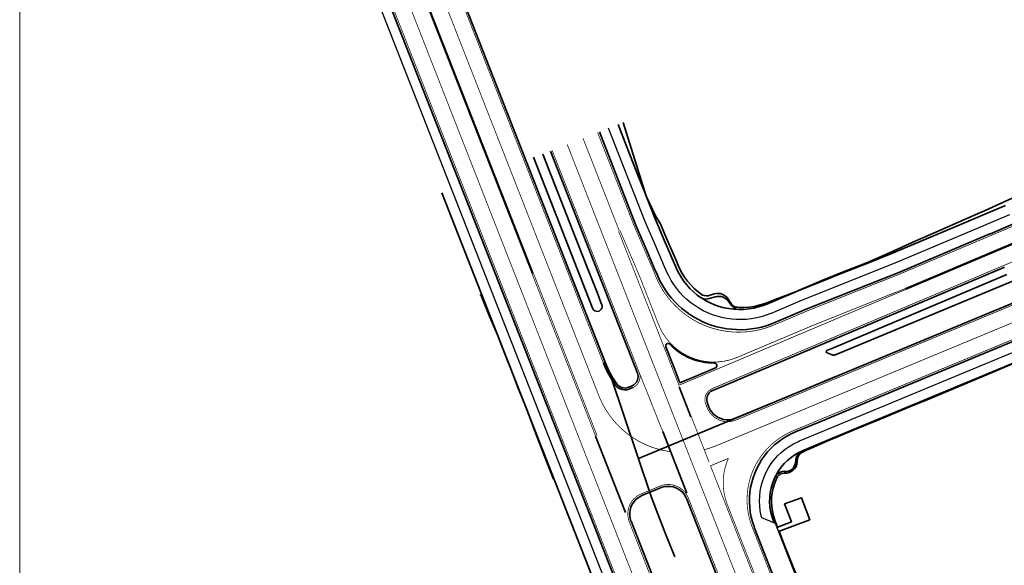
# Model space of a CAD drawing. Extents: x 184439 to 185588, y 575314 to 576044.
# Tile 7 of 13: x 184439 to 184637, y 575771 to 575880. Entities that reach past the tile are written whole.
import ezdxf

# ---------------------------------------------------------------- set-up
doc = ezdxf.new("R2010")
doc.units = 0
for name, pattern in [('11strp', [2, 1, -1]), ('13strp', [4, 1, -3]), ('33strp', [6, 3, -3]), ('39strp', [12, 3, -9])]:
    doc.linetypes.add(name, pattern=pattern)
for name, color, linetype, lineweight in [('dwm-kruinlijnen', 30, 'Continuous', 0), ('gw-nw-grondwerklijn', 90, 'Continuous', 35), ('gw-nw-kruinlijn', 90, 'Continuous', 35), ('mk-nw-11streep 0.10', 7, '11strp', 35), ('mk-nw-13streep 0.10', 7, '13strp', 35), ('mk-nw-13streep 0.45', 7, '13strp', 35), ('mk-nw-33streep 0.15', 7, '33strp', 35), ('mk-nw-39streep 0.15', 7, '39strp', 35), ('mk-nw-haaientd', 7, 'haaitd', 35), ('mk-nw-streep 0.15', 7, 'Continuous', 35), ('vh-nw-halfverharding', 30, 'Continuous', 25), ('vh-nw-kniklijn', 7, 'Continuous', 35), ('vh-nw-randverharding', 6, 'Continuous', 35)]:
    doc.layers.add(name, color=color, linetype=linetype, lineweight=lineweight)
doc.linetypes.add('haaitd', pattern='A,0,-0.25,[25,RTW.shx,S=0.1,R=180,X=0,Y=0],-0.75', length=1)

msp = doc.modelspace()

# ---------------------------------------------------------------- linework, layer by layer
at = {"color": 7, "linetype": 'Continuous', "lineweight": 0}
msp.add_lwpolyline([(184439.11, 576044.35), (185587.97, 576044.35), (185587.97, 575314.46), (184439.11, 575314.46)], close=True, dxfattribs=at)
at = {"layer": 'dwm-kruinlijnen', "lineweight": 30, "flags": 128}
msp.add_lwpolyline([(184583.61, 575822.17), (184583.44, 575822.18), (184583.05, 575822.26), (184582.68, 575822.41), (184582.35, 575822.64), (184582.07, 575822.92), (184581.85, 575823.25)], dxfattribs=at)
at = {"layer": 'gw-nw-grondwerklijn', "flags": 128}
for points in [[(184575.97, 575825.26), (184575.31, 575825.76), (184574.56, 575826.42), (184573.86, 575827.13), (184573.21, 575827.9), (184572.62, 575828.7), (184572.09, 575829.55), (184571.62, 575830.43), (184571.21, 575831.34), (184571.12, 575831.57), (184571.07, 575831.74), (184569.07, 575836.34), (184567.68, 575839.55), (184566.86, 575840.83), (184564.92, 575844.91), (184560.28, 575859.73)], [(184641.31, 575845.89), (184636.75, 575843.83), (184632.2, 575841.75), (184632.06, 575841.69), (184627.63, 575839.72), (184623.06, 575837.69), (184618.47, 575835.7), (184613.91, 575833.65), (184609.34, 575831.61), (184604.67, 575829.82), (184600.04, 575827.95), (184595.51, 575825.97), (184595.45, 575825.95), (184590.77, 575824.17), (184589.36, 575823.61)], [(184596.43, 575793.87), (184601.5, 575795.98), (184601.5, 575795.98), (184617.17, 575802.49), (184617.17, 575802.49), (184692.42, 575833.77)], [(184531.67, 575825.32), (184533.49, 575820.66), (184535.07, 575817.08), (184535.42, 575816.05), (184537.28, 575811.41), (184537.44, 575811.01), (184539.08, 575806.74), (184540.93, 575802.09), (184541.06, 575801.78), (184542.71, 575797.42), (184544.48, 575792.75), (184546.31, 575788.09)], [(184575.97, 575825.26), (184576.24, 575825.09), (184576.6, 575824.96), (184576.97, 575824.91), (184577.35, 575824.94), (184577.72, 575825.05)], [(184589.36, 575823.6), (184588.5, 575823.29), (184587.54, 575823.02), (184586.57, 575822.81), (184585.58, 575822.67), (184584.58, 575822.61), (184583.58, 575822.61), (184583.24, 575822.63), (184582.94, 575822.68), (184582.6, 575822.8), (184582.29, 575823), (184582.03, 575823.26), (184581.83, 575823.57)], [(184596.07, 575766.35), (184594.21, 575770.99), (184592.36, 575775.64), (184591.59, 575777.63)]]:
    msp.add_lwpolyline(points, dxfattribs=at)
for points in [[(184589.36, 575823.6), (184588.5, 575823.29), (184587.54, 575823.02), (184586.57, 575822.81), (184585.58, 575822.67), (184584.58, 575822.61), (184583.58, 575822.61), (184583.24, 575822.63), (184582.94, 575822.68), (184582.6, 575822.8), (184582.29, 575823), (184582.03, 575823.26), (184581.39, 575824.26, 0.334898), (184578.57, 575825.31), (184577.35, 575824.94), (184576.97, 575824.91), (184576.6, 575824.96), (184576.24, 575825.09), (184575.97, 575825.26)], [(184591.27, 575778.47), (184590.8, 575779.68), (184590.73, 575779.85), (184590.45, 575780.74), (184590.24, 575781.66), (184590.11, 575782.58), (184590.06, 575783.52), (184590.08, 575784.45), (184590.19, 575785.38), (184590.38, 575786.3), (184590.65, 575787.19), (184590.99, 575788.07), (184591.11, 575788.33), (184591.27, 575788.61), (184591.52, 575788.88), (184591.82, 575789.09), (184592.16, 575789.24), (184592.52, 575789.3), (184592.67, 575789.3, 0.40072), (184595.25, 575791.59), (184595.31, 575792.35), (184595.42, 575792.69), (184595.6, 575793), (184595.85, 575793.26), (184596.14, 575793.46), (184596.18, 575793.48), (184597.26, 575793.97), (184597.92, 575794.27), (184601.53, 575795.88), (184602.49, 575796.29), (184607.11, 575798.21), (184611.73, 575800.12), (184616.35, 575802.03), (184617.3, 575802.42), (184620.98, 575803.91), (184625.61, 575805.82), (184630.2, 575807.8), (184634.81, 575809.73), (184639.41, 575811.69)]]:
    msp.add_lwpolyline(points, format="xyb", dxfattribs=at)
at = {"layer": 'gw-nw-kruinlijn', "flags": 128}
for points in [[(184589.13, 575823.27), (184588.42, 575823), (184587.47, 575822.69), (184586.5, 575822.46), (184585.51, 575822.29), (184584.51, 575822.2), (184583.61, 575822.17), (184583.51, 575822.18), (184582.52, 575822.22), (184581.52, 575822.35), (184580.54, 575822.54), (184579.58, 575822.8), (184578.63, 575823.13), (184577.72, 575823.52), (184576.83, 575823.98), (184575.98, 575824.51), (184575.81, 575824.62), (184575.16, 575825.09), (184574.4, 575825.73), (184573.68, 575826.42), (184573.01, 575827.17), (184572.39, 575827.96), (184571.84, 575828.79), (184571.34, 575829.66), (184570.91, 575830.56), (184570.76, 575830.9), (184570.52, 575831.52), (184568.54, 575836.11), (184567.16, 575839.33), (184566.56, 575840.71), (184564.74, 575845.37), (184562.92, 575850.02), (184561.09, 575854.68), (184559.27, 575859.33)], [(184542.27, 575852.77), (184553.94, 575822.97)], [(184555.83, 575823.62), (184555.11, 575825.48), (184553.28, 575830.14), (184552.01, 575833.39), (184544.16, 575853.41)], [(184523.9, 575845.58), (184611.29, 575622.52)], [(184637.06, 575843.09), (184632.45, 575841.14), (184632.31, 575841.09), (184627.85, 575839.2), (184623.24, 575837.25), (184618.64, 575835.31), (184614.03, 575833.36), (184609.39, 575831.51), (184604.74, 575829.65), (184600.1, 575827.8), (184595.45, 575825.95), (184590.85, 575824), (184589.13, 575823.27)], [(184575.81, 575824.62), (184576.12, 575824.45), (184576.5, 575824.32), (184576.89, 575824.27), (184577.29, 575824.3), (184577.67, 575824.41)], [(184553.94, 575822.97), (184554.14, 575822.45), (184554.18, 575822.38)], [(184554.18, 575822.38), (184554.22, 575822.3), (184554.39, 575822.08), (184554.62, 575821.92), (184554.89, 575821.83), (184555.17, 575821.81), (184555.45, 575821.88), (184555.69, 575822.02), (184555.89, 575822.22), (184556.02, 575822.47), (184556.08, 575822.74), (184556.06, 575823.03), (184556.02, 575823.14), (184555.83, 575823.62)], [(184590.64, 575779.25), (184590.44, 575779.77), (184590.4, 575779.88), (184590.1, 575780.77), (184589.89, 575781.68), (184589.75, 575782.61), (184589.69, 575783.54), (184589.71, 575784.48), (184589.81, 575785.41), (184589.99, 575786.32), (184590.25, 575787.22), (184590.58, 575788.1), (184590.79, 575788.56), (184590.99, 575788.94), (184591.47, 575789.75), (184592.01, 575790.51), (184592.62, 575791.22), (184593.28, 575791.88), (184594, 575792.47), (184594.77, 575793.01), (184595.58, 575793.47), (184596.17, 575793.76), (184596.43, 575793.87), (184596.43, 575793.87)]]:
    msp.add_lwpolyline(points, dxfattribs=at)
for points in [[(184637.34, 575829.2), (184602.51, 575814.49), (184601.2, 575813.94, 0.676104), (184601.21, 575813.47), (184602.22, 575813.09, 0.191726), (184602.96, 575813.1), (184603.07, 575813.14), (184679.71, 575845)], [(184583.61, 575822.17), (184583.44, 575822.18), (184583.05, 575822.26), (184582.68, 575822.41), (184582.35, 575822.64), (184582.07, 575822.92), (184581.57, 575823.68, 0.327521), (184578.8, 575824.72), (184577.29, 575824.3), (184576.89, 575824.27), (184576.5, 575824.32), (184576.12, 575824.45), (184575.81, 575824.62)], [(184590.79, 575788.56), (184590.91, 575788.76), (184591.16, 575789.08), (184591.46, 575789.33), (184591.81, 575789.52), (184592.2, 575789.64), (184592.59, 575789.68), (184592.7, 575789.67, 0.398533), (184594.88, 575791.35), (184595.05, 575792.44), (184595.19, 575792.81), (184595.4, 575793.15), (184595.67, 575793.44), (184596, 575793.67), (184596.17, 575793.76)]]:
    msp.add_lwpolyline(points, format="xyb", dxfattribs=at)
at = {"layer": 'mk-nw-11streep 0.10', "const_width": 0.15, "flags": 128}
for points in [[(184568.24, 575797.65), (184563.5, 575809.53)], [(184577.51, 575791.59), (184573.96, 575800.65)]]:
    msp.add_lwpolyline(points, dxfattribs=at)
at = {"layer": 'mk-nw-13streep 0.10', "const_width": 0.15, "flags": 128}
for points in [[(184469.19, 576006.2), (184481.95, 575973.69), (184551.73, 575795.58)], [(184502.3, 575940.39), (184552.59, 575812.03), (184553.59, 575809.46), (184555.38, 575804.91), (184555.51, 575804.58), (184555.92, 575803.67), (184556.38, 575802.78), (184556.88, 575801.92), (184557.44, 575801.09), (184558.04, 575800.29), (184558.68, 575799.52), (184559.36, 575798.79), (184560.09, 575798.1), (184560.85, 575797.45), (184561.64, 575796.85), (184562.47, 575796.29), (184563.33, 575795.77), (184564.22, 575795.31), (184565.12, 575794.89), (184566.06, 575794.53), (184567.01, 575794.22), (184567.97, 575793.96), (184568.95, 575793.76), (184569.82, 575793.62)], [(184616.53, 575683.08), (184580.63, 575774.73)]]:
    msp.add_lwpolyline(points, dxfattribs=at)
at = {"layer": 'mk-nw-13streep 0.45', "flags": 128}
for points, const_width in [([(184486.94, 575970.27), (184542.13, 575829.4)], 0.45), ([(184747.59, 575877.47), (184742.81, 575875.93), (184742.16, 575875.72), (184738.04, 575874.35), (184733.28, 575872.75), (184728.54, 575871.11), (184723.8, 575869.44), (184719.08, 575867.74), (184719.04, 575867.73), (184718.08, 575867.38), (184714.36, 575866.02), (184709.66, 575864.27), (184704.97, 575862.49), (184700.29, 575860.7), (184696.17, 575859.1), (184695.61, 575858.88), (184690.95, 575857.05), (184690.49, 575856.87), (184686.29, 575855.2), (184685.28, 575854.79), (184684.81, 575854.61), (184681.64, 575853.33), (184677, 575851.45), (184672.36, 575849.55), (184667.73, 575847.64), (184663.11, 575845.73), (184658.49, 575843.8), (184653.87, 575841.87), (184649.26, 575839.93), (184644.65, 575837.99), (184640.04, 575836.04), (184635.43, 575834.1), (184635.29, 575834.04), (184617.01, 575826.31)], 0.45), ([(184559.51, 575837.95), (184552.22, 575856.57)], 0.15)]:
    msp.add_lwpolyline(points, dxfattribs=dict(at, const_width=const_width))
at = {"layer": 'mk-nw-33streep 0.15', "flags": 128}
for points in [[(184495.73, 575929.62, 0.15, 0.15, 0), (184495.73, 575929.61, 0.15, 0.15, 0), (184559.12, 575767.82, 0.15, 0.15, 0), (184615.41, 575624.14, 0.15, 0.15, 0), (184616.19, 575622.15, 0.15, 0.15, 0), (184617.99, 575617.51, 0.15, 0.15, 0), (184619.76, 575612.89, 0.15, 0.15, 0), (184620.92, 575609.81, 0.15, 0.15, 0), (184622.04, 575606.73, 0.15, 0.15, 0), (184623.13, 575603.65, 0.15, 0.15, 0), (184623.85, 575601.56, 0.15, 0.15, 0), (184624.55, 575599.47, 0.15, 0.15, 0), (184624.69, 575599.03, 0.15, 0.15, 0), (184625.44, 575596.72, 0.15, 0.15, 0), (184626.16, 575594.39, 0.15, 0.15, 0), (184626.85, 575592.06, 0.15, 0.15, 0), (184627.52, 575589.72, 0.15, 0.15, 0), (184628.17, 575587.38, 0.15, 0.15, 0), (184628.21, 575587.23, 0.15, 0.15, 0), (184628.78, 575585.08, 0.15, 0.15, 0), (184628.79, 575585.03, 0.15, 0.15, 0), (184629.39, 575582.67, 0.15, 0.15, 0), (184629.57, 575581.91, 0.15, 0.15, 0), (184629.96, 575580.3, 0.15, 0.15, 0), (184630.51, 575577.93, 0.15, 0.15, 0), (184630.82, 575576.57, 0.15, 0.15, 0), (184631.03, 575575.56, 0.15, 0.15, 0), (184631.53, 575573.17, 0.15, 0.15, 0), (184632.01, 575570.79, 0.15, 0.15, 0), (184632.46, 575568.4, 0.15, 0.15, 0), (184632.88, 575566, 0.15, 0.15, 0), (184633.21, 575564.04, 0.15, 0.15, 0), (184633.8, 575560.2, 0.15, 0.15, 0), (184634.34, 575556.35, 0, 0, 0)], [(184586.19, 575778.49, 0.15, 0.15, 0), (184611.69, 575713.4, 0.15, 0.15, 0), (184621.38, 575679.62, 0.15, 0.15, 0), (184626.85, 575665.65, 0.15, 0.15, 0), (184628.68, 575660.98, 0.15, 0.15, 0), (184630.5, 575656.3, 0.15, 0.15, 0), (184632.31, 575651.6, 0.15, 0.15, 0), (184634.09, 575646.88, 0.15, 0.15, 0), (184635.83, 575642.13, 0.15, 0.15, 0), (184637.53, 575637.35, 0.15, 0.15, 0), (184638.49, 575634.59, 0.15, 0.15, 0), (184639.18, 575632.54, 0.15, 0.15, 0), (184639.71, 575630.94, 0.15, 0.15, 0), (184640.76, 575627.69, 0.15, 0.15, 0), (184642.27, 575622.82, 0.15, 0.15, 0), (184642.64, 575621.59, 0.15, 0.15, 0), (184643.7, 575617.93, 0.15, 0.15, 0), (184645.06, 575613.02, 0.15, 0.15, 0), (184646.26, 575608.42, 0.15, 0.15, 0), (184646.34, 575608.09, 0.15, 0.15, 0), (184647.55, 575603.13, 0.15, 0.15, 0), (184648.69, 575598.16, 0.15, 0.15, 0), (184649.75, 575593.18, 0.15, 0.15, 0), (184650.34, 575590.18, 0.15, 0.15, 0), (184650.79, 575588.19, 0.15, 0.15, 0), (184651.87, 575583.2, 0.15, 0.15, 0), (184652.28, 575581.19, 0.15, 0.15, 0), (184652.36, 575580.78, 0.15, 0.15, 0), (184652.52, 575579.96, 0.15, 0.15, 0), (184653.17, 575576.57, 0.15, 0.15, 0), (184653.19, 575576.48, 0.15, 0.15, 0), (184653.79, 575573.18, 0.15, 0.15, 0), (184654.04, 575571.77, 0.15, 0.15, 0), (184654.65, 575568.18, 0.15, 0.15, 0), (184655.18, 575564.9, 0.15, 0.15, 0), (184654.65, 575568.18, 0.15, 0.15, 0), (184654.04, 575571.77, 0.15, 0.15, 0), (184653.79, 575573.18, 0.15, 0.15, 0), (184653.19, 575576.48, 0.15, 0.15, 0), (184653.17, 575576.57, 0.15, 0.15, 0), (184652.52, 575579.96, 0.15, 0.15, 0), (184652.36, 575580.78, 0.15, 0.15, 0), (184652.28, 575581.19, 0.15, 0.15, 0), (184651.87, 575583.2, 0.15, 0.15, 0), (184650.79, 575588.19, 0.15, 0.15, 0), (184650.34, 575590.18, 0.15, 0.15, 0), (184649.75, 575593.18, 0.15, 0.15, 0), (184648.69, 575598.16, 0.15, 0.15, 0), (184647.55, 575603.13, 0.15, 0.15, 0), (184646.34, 575608.09, 0.15, 0.15, 0), (184646.26, 575608.42, 0.15, 0.15, 0), (184645.06, 575613.02, 0.15, 0.15, 0), (184643.7, 575617.93, 0.15, 0.15, 0), (184642.64, 575621.59, 0.15, 0.15, 0), (184642.27, 575622.82, 0.15, 0.15, 0), (184640.76, 575627.69, 0.15, 0.15, 0), (184639.71, 575630.94, 0.15, 0.15, 0), (184639.18, 575632.54, 0.15, 0.15, 0), (184638.49, 575634.59, 0.15, 0.15, 0), (184637.53, 575637.35, 0.15, 0.15, 0), (184635.83, 575642.13, 0.15, 0.15, 0), (184634.09, 575646.88, 0.15, 0.15, 0), (184632.31, 575651.6, 0.15, 0.15, 0), (184630.5, 575656.3, 0.15, 0.15, 0), (184628.68, 575660.98, 0.15, 0.15, 0), (184626.85, 575665.65, 0.15, 0.15, 0), (184621.38, 575679.62, 0, 0, 0)]]:
    msp.add_lwpolyline(points, format="xyseb", dxfattribs=at)
at = {"layer": 'mk-nw-33streep 0.15', "const_width": 0.15, "flags": 128}
for points in [[(184566.78, 575828.94), (184566.4, 575829.9), (184564.42, 575834.5), (184563.04, 575837.72), (184562.44, 575839.1), (184555.15, 575857.72)], [(184608.83, 575720.71), (184586.19, 575778.49)]]:
    msp.add_lwpolyline(points, dxfattribs=at)
at = {"layer": 'mk-nw-39streep 0.15', "flags": 128}
for points in [[(184580.63, 575774.73, 0.15, 0.15, 0), (184549.05, 575855.33, 0, 0, 0)], [(184551.73, 575795.58, 0.15, 0.15, 0), (184611.92, 575641.95, 0, 0, 0)]]:
    msp.add_lwpolyline(points, format="xyseb", dxfattribs=at)
at = {"layer": 'mk-nw-39streep 0.15', "const_width": 0.15, "flags": 128}
msp.add_lwpolyline([(184576.56, 575794.02), (184576.88, 575794.11), (184577.83, 575794.4), (184578.77, 575794.74), (184579.05, 575794.85), (184598.6, 575802.97), (184598.6, 575802.97), (184689.52, 575840.76), (184691.89, 575841.75), (184694.98, 575843.02), (184698.07, 575844.26), (184701.18, 575845.47), (184703.14, 575846.23)], dxfattribs=at)
at = {"layer": 'mk-nw-haaientd', "flags": 128}
for points in [[(184573.89, 575800.62), (184571.52, 575806.67)], [(184560.75, 575781.4), (184554.73, 575796.76)], [(184568.24, 575797.65), (184573.09, 575785.27)]]:
    msp.add_lwpolyline(points, dxfattribs=at)
at = {"layer": 'mk-nw-streep 0.15', "const_width": 0.15, "flags": 128}
for points in [[(184469.19, 576006.2), (184515.38, 575915.9), (184556.31, 575811.44), (184556.46, 575811.08), (184556.86, 575810.16), (184557.31, 575809.27), (184557.8, 575808.4), (184558.34, 575807.55), (184558.72, 575807.01), (184558.81, 575806.88), (184559.12, 575806.57), (184559.47, 575806.33), (184559.87, 575806.15), (184560.29, 575806.04), (184560.73, 575806.02), (184561.16, 575806.07), (184561.57, 575806.2), (184562.22, 575806.48)], [(184562.22, 575806.48), (184562.27, 575806.5), (184562.65, 575806.72), (184562.98, 575807), (184563.26, 575807.33), (184563.47, 575807.71), (184563.61, 575808.13), (184563.66, 575808.56), (184563.64, 575808.99), (184563.54, 575809.42), (184563.5, 575809.53), (184546.02, 575854.14)], [(184638.78, 575839.01), (184634.18, 575837.07), (184634.04, 575837.01), (184615.75, 575829.28), (184597.17, 575821.87), (184590.5, 575819.05), (184590.01, 575818.85), (184589.07, 575818.52), (184588.11, 575818.23), (184587.14, 575818), (184586.15, 575817.83), (184585.16, 575817.71), (184584.16, 575817.64), (184583.16, 575817.63), (184582.17, 575817.68), (184581.17, 575817.78), (184580.18, 575817.94), (184579.21, 575818.15), (184578.24, 575818.41), (184577.29, 575818.73), (184576.37, 575819.1), (184575.46, 575819.52), (184574.58, 575819.99), (184573.72, 575820.51), (184572.9, 575821.08), (184572.11, 575821.69), (184571.35, 575822.34), (184570.63, 575823.04), (184569.95, 575823.77), (184569.31, 575824.54), (184568.72, 575825.35), (184568.17, 575826.18), (184567.67, 575827.05), (184567.22, 575827.94), (184566.82, 575828.86), (184566.78, 575828.94)], [(184571.49, 575806.97), (184559.37, 575837.89)], [(184567.35, 575819.25), (184563.6, 575828.81), (184559.67, 575838.01)], [(184576.86, 575803.2), (184577.15, 575802.45), (184577.4, 575801.92), (184577.72, 575801.42), (184578.11, 575800.97), (184578.55, 575800.58), (184579.04, 575800.24), (184579.57, 575799.98), (184580.13, 575799.79), (184580.72, 575799.68), (184581.31, 575799.65), (184581.9, 575799.7), (184582.48, 575799.83), (184582.89, 575799.97), (184583.07, 575800.04), (184583.1, 575800.05), (184597.35, 575805.98), (184597.35, 575805.98), (184674.12, 575837.88)], [(184586.19, 575778.49), (184586.18, 575778.52), (184585.85, 575779.46), (184585.58, 575780.43), (184585.37, 575781.41), (184585.24, 575782.4), (184585.16, 575783.39), (184585.16, 575784.39), (184585.22, 575785.39), (184585.35, 575786.38), (184585.54, 575787.36), (184585.8, 575788.33), (184586.12, 575789.28), (184586.51, 575790.2), (184586.95, 575791.09), (184587.46, 575791.96), (184588.02, 575792.78), (184588.63, 575793.57), (184589.3, 575794.32), (184590.01, 575795.02), (184590.77, 575795.67), (184591.57, 575796.27), (184592.41, 575796.81), (184593.28, 575797.3), (184594.19, 575797.73), (184594.4, 575797.82), (184599.8, 575800.07), (184599.81, 575800.07), (184615.47, 575806.58), (184615.47, 575806.58), (184690.73, 575837.85)], [(184641.33, 575832.98), (184636.73, 575831.03), (184636.59, 575830.98), (184578.16, 575806.29), (184578.03, 575806.23), (184577.66, 575806), (184577.33, 575805.71), (184577.06, 575805.36), (184576.86, 575804.97), (184576.74, 575804.56), (184576.69, 575804.12), (184576.72, 575803.68), (184576.83, 575803.26), (184576.86, 575803.2)], [(184541.99, 575829.35), (184554.75, 575796.77)], [(184542.27, 575829.46), (184555.03, 575796.88)], [(184616.97, 575826.41), (184598.39, 575818.99), (184583.19, 575812.57), (184582.51, 575812.31), (184581.58, 575812.02), (184580.62, 575811.81), (184579.65, 575811.68), (184578.67, 575811.62), (184577.69, 575811.65), (184576.72, 575811.76), (184575.76, 575811.95), (184574.81, 575812.21), (184573.9, 575812.55), (184573.01, 575812.97), (184572.16, 575813.45), (184571.35, 575814), (184570.59, 575814.62), (184569.88, 575815.3), (184569.23, 575816.03), (184568.64, 575816.81), (184568.12, 575817.64), (184567.67, 575818.51), (184567.35, 575819.25)], [(184617.05, 575826.22), (184571.49, 575806.97)], [(184589.34, 575761.39), (184577.82, 575790.79), (184581.41, 575792.29)], [(184589.62, 575761.5), (184581.19, 575783.01), (184580.92, 575783.78), (184580.67, 575784.73), (184580.49, 575785.69), (184580.39, 575786.67), (184580.37, 575787.64), (184580.43, 575788.62), (184580.57, 575789.59), (184580.79, 575790.55), (184581.09, 575791.48), (184581.41, 575792.29)], [(184620.8, 575663.28), (184573.4, 575784.26), (184573.25, 575784.61), (184572.95, 575785.12), (184572.58, 575785.59), (184572.16, 575786), (184571.69, 575786.35), (184571.17, 575786.63), (184570.61, 575786.84), (184570.04, 575786.98), (184569.45, 575787.04), (184568.86, 575787.01), (184568.28, 575786.91), (184567.71, 575786.73), (184567.65, 575786.7), (184563.91, 575785.15)], [(184563.91, 575785.15), (184563.72, 575785.07), (184563.21, 575784.78), (184562.74, 575784.42), (184562.31, 575784.01), (184561.95, 575783.54), (184561.66, 575783.03), (184561.44, 575782.48), (184561.29, 575781.91), (184561.22, 575781.32), (184561.23, 575780.73), (184561.32, 575780.15), (184561.49, 575779.58), (184561.52, 575779.51), (184621.46, 575626.51)], [(184555.45, 575777.16), (184555.45, 575777.16), (184556, 575775.78), (184615.41, 575624.14)]]:
    msp.add_lwpolyline(points, dxfattribs=at)
at = {"layer": 'vh-nw-halfverharding', "flags": 128}
for points in [[(184476.58, 575971.58), (184474.76, 575970.77), (184493.54, 575928.7), (184553.24, 575776.3)], [(184568.85, 575830.18), (184568.61, 575830.77), (184566.63, 575835.37), (184565.25, 575838.58), (184564.66, 575839.96), (184557.36, 575858.58)], [(184637.86, 575841.2), (184633.25, 575839.26), (184633.11, 575839.2), (184614.83, 575831.47), (184596.25, 575824.06), (184589.97, 575821.41), (184589.91, 575821.38), (184588.98, 575821.02), (184588.02, 575820.73), (184587.05, 575820.49), (184586.07, 575820.31), (184585.07, 575820.2), (184584.07, 575820.14), (184583.07, 575820.15), (184582.08, 575820.23), (184581.09, 575820.36), (184580.11, 575820.55), (184579.14, 575820.81), (184578.19, 575821.13), (184577.26, 575821.5), (184576.36, 575821.93), (184575.49, 575822.42), (184574.65, 575822.96), (184573.84, 575823.55), (184573.07, 575824.19), (184572.34, 575824.88), (184571.66, 575825.61), (184571.03, 575826.38), (184570.44, 575827.19), (184569.91, 575828.03), (184569.42, 575828.91), (184569, 575829.81), (184568.85, 575830.18)], [(184595, 575768.55), (184590.84, 575779.17), (184588.1, 575780.36), (184588, 575780.74), (184587.81, 575781.72), (184587.69, 575782.72), (184587.65, 575783.72), (184587.69, 575784.72), (184587.8, 575785.71), (184587.99, 575786.69), (184588.25, 575787.65), (184588.59, 575788.6), (184589, 575789.51), (184589.47, 575790.39), (184590.02, 575791.23), (184590.62, 575792.02), (184591.29, 575792.77), (184592.01, 575793.46), (184592.78, 575794.1), (184593.59, 575794.68), (184594.45, 575795.19), (184595.35, 575795.63), (184595.69, 575795.78), (184600.72, 575797.87), (184600.72, 575797.87), (184616.38, 575804.38), (184616.39, 575804.38), (184691.64, 575835.66)], [(184553.25, 575776.3), (184613.2, 575623.27)]]:
    msp.add_lwpolyline(points, dxfattribs=at)
at = {"layer": 'vh-nw-kniklijn', "flags": 128}
for points in [[(184548.67, 575831.97), (184557.79, 575808.7), (184565.89, 575784.6), (184566.98, 575781.8), (184568.81, 575777.15), (184570.63, 575772.49)], [(184563.38, 575792.26), (184597.2, 575806.32), (184597.21, 575806.32), (184602.78, 575808.64)]]:
    msp.add_lwpolyline(points, dxfattribs=at)
at = {"layer": 'vh-nw-randverharding', "flags": 128}
for points in [[(184485.53, 575975.09), (184515.73, 575916.04), (184556.66, 575811.57), (184556.81, 575811.21), (184557.21, 575810.3), (184557.66, 575809.41), (184558.16, 575808.54), (184558.7, 575807.69), (184559, 575807.25), (184559.17, 575807.05), (184559.47, 575806.79), (184559.81, 575806.59), (184560.19, 575806.46), (184560.59, 575806.41), (184560.99, 575806.44), (184561.37, 575806.55), (184561.41, 575806.57), (184562.06, 575806.84)], [(184495.38, 575929.47), (184527.67, 575847.05), (184555.11, 575777.03), (184555.65, 575775.64), (184615.06, 575624)], [(184567.01, 575829.39), (184566.74, 575830.04), (184564.77, 575834.64), (184563.39, 575837.85), (184562.79, 575839.23), (184555.5, 575857.85)], [(184562.06, 575806.84), (184562.41, 575807.04), (184562.72, 575807.29), (184562.96, 575807.6), (184563.15, 575807.96), (184563.25, 575808.35), (184563.28, 575808.74), (184563.23, 575809.14), (184563.14, 575809.42), (184545.68, 575854.01)], [(184638.64, 575839.36), (184634.03, 575837.41), (184633.89, 575837.35), (184615.61, 575829.63), (184597.03, 575822.22), (184590.71, 575819.54), (184589.94, 575819.24), (184588.99, 575818.92), (184588.03, 575818.65), (184587.05, 575818.44), (184586.07, 575818.28), (184585.07, 575818.18), (184584.07, 575818.13), (184583.07, 575818.14), (184582.08, 575818.2), (184581.08, 575818.32), (184580.1, 575818.49), (184579.12, 575818.72), (184578.16, 575819), (184577.22, 575819.33), (184576.3, 575819.72), (184575.4, 575820.15), (184574.53, 575820.64), (184573.68, 575821.17), (184572.86, 575821.75), (184572.08, 575822.38), (184571.34, 575823.04), (184570.63, 575823.75), (184569.96, 575824.49), (184569.34, 575825.27), (184568.76, 575826.09), (184568.22, 575826.93), (184567.74, 575827.81), (184567.3, 575828.71), (184567.01, 575829.39)], [(184586.67, 575778.29), (184586.56, 575778.57), (184586.25, 575779.52), (184586, 575780.49), (184585.81, 575781.47), (184585.69, 575782.46), (184585.64, 575783.46), (184585.65, 575784.46), (184585.73, 575785.46), (184585.88, 575786.45), (184586.09, 575787.42), (184586.37, 575788.39), (184586.71, 575789.33), (184587.11, 575790.24), (184587.57, 575791.13), (184588.09, 575791.98), (184588.67, 575792.8), (184589.29, 575793.58), (184589.97, 575794.31), (184590.7, 575795), (184591.47, 575795.63), (184592.28, 575796.22), (184593.13, 575796.75), (184594.01, 575797.22), (184594.88, 575797.61), (184599.95, 575799.72), (184599.95, 575799.72), (184615.61, 575806.23), (184615.62, 575806.23), (184690.87, 575837.51)], [(184577.2, 575803.36), (184577.51, 575802.56), (184577.75, 575802.06), (184578.06, 575801.59), (184578.43, 575801.16), (184578.86, 575800.8), (184579.34, 575800.5), (184579.86, 575800.26), (184580.4, 575800.11), (184580.96, 575800.03), (184581.52, 575800.03), (184582.08, 575800.11), (184582.63, 575800.27), (184582.73, 575800.31), (184582.96, 575800.4), (184597.2, 575806.32), (184597.21, 575806.32), (184664.74, 575834.39)], [(184636.87, 575830.69), (184636.73, 575830.63), (184578.28, 575805.93), (184578.19, 575805.9), (184577.85, 575805.69), (184577.56, 575805.42), (184577.33, 575805.09), (184577.16, 575804.73), (184577.07, 575804.34), (184577.06, 575803.94), (184577.13, 575803.55), (184577.2, 575803.36)], [(184556.31, 575811.44), (184556.31, 575811.44), (184556.46, 575811.07), (184556.87, 575810.14), (184557.33, 575809.23), (184557.84, 575808.34), (184558.38, 575807.49), (184558.7, 575807.02), (184558.9, 575806.79), (184559.25, 575806.48), (184559.66, 575806.24), (184560.11, 575806.09), (184560.58, 575806.04), (184561.05, 575806.07), (184561.49, 575806.2), (184561.55, 575806.22), (184562.21, 575806.5)], [(184620.45, 575663.14), (184573.05, 575784.12), (184572.89, 575784.48), (184572.6, 575784.96), (184572.24, 575785.4), (184571.83, 575785.79), (184571.36, 575786.11), (184570.86, 575786.36), (184570.32, 575786.54), (184569.77, 575786.64), (184569.2, 575786.66), (184568.64, 575786.6), (184568.09, 575786.47), (184567.79, 575786.36), (184564.05, 575784.8)], [(184564.05, 575784.8), (184563.6, 575784.58), (184563.13, 575784.26), (184562.71, 575783.89), (184562.35, 575783.45), (184562.05, 575782.97), (184561.82, 575782.46), (184561.67, 575781.91), (184561.6, 575781.35), (184561.6, 575780.79), (184561.69, 575780.23), (184561.85, 575779.69), (184561.86, 575779.65), (184621.81, 575626.64)], [(184591.46, 575777.58), (184597.73, 575779.95), (184596.06, 575784.39), (184592.69, 575783.12), (184594.05, 575779.52), (184591.13, 575778.42)], [(184637.89, 575637.47), (184636.19, 575642.26), (184634.44, 575647.01), (184632.66, 575651.73), (184630.85, 575656.43), (184629.03, 575661.11), (184627.2, 575665.79), (184621.73, 575679.74), (184612.04, 575713.54), (184586.67, 575778.29)]]:
    msp.add_lwpolyline(points, dxfattribs=at)
msp.add_lwpolyline([(184570.66, 575810.1), (184568.87, 575814.68, -0.825254), (184569.7, 575815.2, 0.210069), (184578.59, 575811.43, -0.823015), (184578.79, 575810.47), (184574.71, 575808.74), (184571.69, 575807.47)], format="xyb", close=True, dxfattribs=at)

doc.saveas('drawing.dxf')
